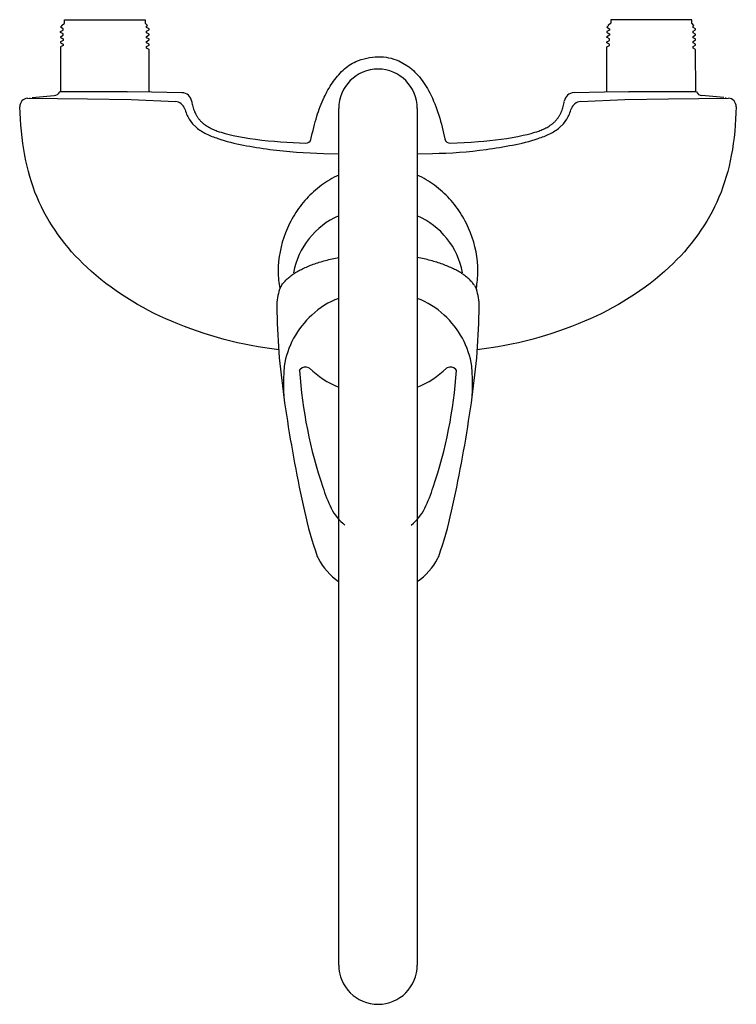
# Model space of a CAD drawing. Header units: millimetres. Extents: x -105 to 105, y -288 to 0.
import ezdxf

# ---------------------------------------------------------------- set-up
doc = ezdxf.new("R2010")
doc.units = ezdxf.units.MM
doc.header["$MEASUREMENT"] = 0
doc.layers.add('PLANNING', color=1, linetype='Continuous')

# ---------------------------------------------------------------- blocks, each defined once
blk = doc.blocks.new('81330250_t')
at = {"layer": 'PLANNING'}
for p, q in [((-91.85, -1), (-91.85, 0)), ((-91.85, 0), (-68.15, 0)), ((-68.15, 0), (-68.15, -1)), ((91.85, 0), (68.15, 0)), ((68.15, 0), (68.15, -1)), ((91.85, -1), (91.85, 0)), ((-92.97, -2.15), (-92.6, -1.76)), ((-92.25, -2.64), (-92.97, -2.15)), ((-92.6, -1.76), (-92.56, -1.73)), ((-92.56, -1.73), (-91.85, -1)), ((-92.25, -3.05), (-92.25, -2.64)), ((-67.47, -1.71), (-68.15, -1)), ((-67.75, -1.89), (-67.47, -1.71)), ((-67.75, -2.3), (-67.75, -1.89)), ((-67.03, -2.71), (-67.75, -2.3)), ((-67.02, -2.97), (-67.03, -2.71)), ((67.4, -1.76), (67.03, -2.15)), ((67.03, -2.15), (67.75, -2.64)), ((67.44, -1.73), (67.4, -1.76)), ((68.15, -1), (67.44, -1.73)), ((67.75, -2.64), (67.75, -3.05)), ((92.53, -1.71), (91.85, -1)), ((92.25, -1.89), (92.53, -1.71)), ((92.25, -2.3), (92.25, -1.89)), ((92.97, -2.71), (92.25, -2.3)), ((92.98, -2.97), (92.97, -2.71)), ((-93.01, -5), (-92.25, -4.55)), ((-93.01, -5), (-92.96, -5.23)), ((-92.98, -3.47), (-92.25, -3.05)), ((-92.96, -3.73), (-92.98, -3.47)), ((-92.25, -4.14), (-92.96, -3.73)), ((-92.96, -5.23), (-92.94, -5.23)), ((-92.94, -5.23), (-92.25, -5.64)), ((-92.25, -4.55), (-92.25, -4.14)), ((-92.25, -5.64), (-92.25, -6.05)), ((-67.75, -3.39), (-67.02, -2.97)), ((-67.75, -3.8), (-67.75, -3.39)), ((-67.04, -4.21), (-67.75, -3.8)), ((-67.75, -4.89), (-67.02, -4.46)), ((-67.75, -5.3), (-67.75, -4.89)), ((-67.15, -5.64), (-67.75, -5.3)), ((-67.03, -5.72), (-67.15, -5.64)), ((-67.02, -4.46), (-67.04, -4.21)), ((-67, -5.94), (-67.03, -5.72)), ((67.75, -4.55), (66.99, -5)), ((67.04, -5.23), (66.99, -5)), ((67.75, -3.05), (67.02, -3.47)), ((67.02, -3.47), (67.04, -3.73)), ((67.04, -3.73), (67.75, -4.14)), ((67.06, -5.23), (67.04, -5.23)), ((67.75, -5.64), (67.06, -5.23)), ((67.75, -4.14), (67.75, -4.55)), ((67.75, -6.05), (67.75, -5.64)), ((92.25, -3.39), (92.98, -2.97)), ((92.25, -3.8), (92.25, -3.39)), ((92.96, -4.21), (92.25, -3.8)), ((92.25, -4.89), (92.98, -4.46)), ((92.25, -5.3), (92.25, -4.89)), ((92.85, -5.64), (92.25, -5.3)), ((92.97, -5.72), (92.85, -5.64)), ((92.98, -4.46), (92.96, -4.21)), ((93, -5.94), (92.97, -5.72)), ((-92.99, -7.96), (-93, -21)), ((-92.25, -7.55), (-92.99, -7.96)), ((-92.25, -6.05), (-92.97, -6.47)), ((-92.97, -6.47), (-92.95, -6.74)), ((-92.95, -6.74), (-92.25, -7.14)), ((-92.25, -7.14), (-92.25, -7.55)), ((-67.75, -6.39), (-67, -5.94)), ((-67.75, -6.8), (-67.75, -6.39)), ((-67.06, -7.2), (-67.75, -6.8)), ((-67.75, -7.89), (-67.03, -7.45)), ((-67.75, -8.3), (-67.75, -7.89)), ((-67.05, -8.72), (-67.75, -8.3)), ((-67.03, -7.45), (-67.06, -7.2)), ((67, -21), (67.01, -7.96)), ((67.01, -7.96), (67.75, -7.55)), ((67.03, -6.47), (67.75, -6.05)), ((67.05, -6.74), (67.03, -6.47)), ((67.75, -7.14), (67.05, -6.74)), ((67.75, -7.55), (67.75, -7.14)), ((92.25, -6.39), (93, -5.94)), ((92.25, -6.8), (92.25, -6.39)), ((92.94, -7.2), (92.25, -6.8)), ((92.25, -7.89), (92.97, -7.45)), ((92.25, -8.3), (92.25, -7.89)), ((92.95, -8.72), (92.25, -8.3)), ((92.97, -7.45), (92.94, -7.2)), ((-67.03, -8.72), (-67.05, -8.72)), ((-66.98, -21.03), (-67.03, -8.72)), ((92.97, -8.72), (92.95, -8.72)), ((93.02, -21.03), (92.97, -8.72)), ((-102.66, -22.95), (-85.03, -23.17)), ((-101.95, -22.98), (-101.72, -22.85)), ((-101.28, -22.8), (-94.8, -22.18)), ((-93.22, -21.17), (-93.02, -21.03)), ((-93.04, -21.05), (-92.14, -21.03)), ((-92.94, -21.05), (-93.04, -21.05)), ((-92.14, -21.03), (-73.49, -21.05)), ((-73.49, -21.05), (-73.42, -21.12)), ((-73.42, -21.12), (-66.86, -21.06)), ((-66.86, -21.06), (-66.29, -21.14)), ((-66.29, -21.14), (-57.4, -21.37)), ((57.4, -21.37), (66.29, -21.14)), ((66.29, -21.14), (66.85, -21.06)), ((66.85, -21.06), (73.41, -21.12)), ((73.41, -21.12), (73.49, -21.05)), ((73.49, -21.05), (92.13, -21.03)), ((85.02, -23.17), (102.66, -22.95)), ((92.13, -21.03), (93.03, -21.05)), ((93.03, -21.05), (92.94, -21.05)), ((93.22, -21.17), (93.02, -21.03)), ((101.28, -22.8), (94.79, -22.18)), ((101.94, -22.98), (101.72, -22.85)), ((-85.03, -23.17), (-72.28, -23.41)), ((-72.28, -23.41), (-59.28, -23.99)), ((59.27, -23.99), (72.28, -23.41)), ((72.28, -23.41), (85.02, -23.17)), ((-11.5, -276.86), (-11.5, -25.97)), ((11.5, -25.97), (11.5, -276.86)), ((-55.27, -29.14), (-54.31, -30.47)), ((-54.31, -30.47), (-53.18, -31.59)), ((53.17, -31.59), (54.31, -30.47)), ((54.31, -30.47), (55.26, -29.14)), ((-15.95, -39.18), (-11.5, -39.29)), ((11.5, -39.29), (15.94, -39.18)), ((-28.27, -77.84), (-28.84, -78.96)), ((28.26, -77.84), (28.83, -78.96)), ((-22.95, -102.73), (-22.78, -102.46)), ((-20.27, -101.96), (-20.09, -102.1)), ((20.26, -101.96), (20.08, -102.1)), ((22.94, -102.73), (22.77, -102.46))]:
    blk.add_line(p, q, dxfattribs=at)
blk.add_lwpolyline([(-54.56, -23.91), (-54.49, -24.31), (-54.41, -24.7), (-54.32, -25.08), (-54.22, -25.46), (-54.11, -25.84), (-53.99, -26.21), (-53.86, -26.58), (-53.78, -26.76), (-53.71, -26.94), (-53.56, -27.27), (-53.48, -27.43), (-53.4, -27.59), (-53.32, -27.75), (-53.23, -27.91), (-53.14, -28.07), (-53.05, -28.23), (-52.95, -28.38), (-52.86, -28.53), (-52.75, -28.68), (-52.65, -28.83), (-52.54, -28.97), (-52.43, -29.12), (-52.32, -29.26), (-52.21, -29.39), (-52.08, -29.54), (-51.95, -29.68), (-51.82, -29.81), (-51.68, -29.95), (-51.54, -30.07), (-51.4, -30.2), (-51.26, -30.32), (-51.11, -30.45), (-50.97, -30.56), (-50.82, -30.68), (-50.66, -30.79), (-50.51, -30.9), (-50.19, -31.11), (-49.87, -31.31), (-49.53, -31.5), (-49.2, -31.68), (-48.85, -31.85), (-48.51, -32.02), (-48.15, -32.17), (-47.8, -32.32), (-47.44, -32.46), (-47.08, -32.6), (-46.51, -32.8), (-45.93, -32.98), (-45.36, -33.15), (-44.78, -33.32), (-43.61, -33.61), (-42.44, -33.88), (-40.81, -34.21), (-39.16, -34.51), (-37.51, -34.78), (-35.86, -35.02), (-34.03, -35.25), (-32.2, -35.44), (-30.36, -35.61), (-28.52, -35.76), (-26.68, -35.88), (-24.84, -35.98), (-23, -36.07), (-21.16, -36.15, 0.334937), (-19.63, -35.08), (-19.25, -33.32), (-19.04, -32.44), (-18.82, -31.56), (-18.61, -30.74), (-18.39, -29.93), (-18.15, -29.11), (-17.9, -28.3), (-17.68, -27.59), (-17.44, -26.88), (-17.19, -26.17), (-16.93, -25.46), (-16.66, -24.77), (-16.37, -24.07), (-16.08, -23.39), (-15.77, -22.7), (-15.5, -22.16), (-15.23, -21.62), (-14.95, -21.08), (-14.65, -20.55), (-14.35, -20.03), (-14.03, -19.51), (-13.7, -19), (-13.37, -18.49), (-13.02, -18), (-12.65, -17.51), (-12.28, -17.04), (-11.9, -16.57), (-11.5, -16.11), (-11.09, -15.66), (-10.66, -15.22), (-10.23, -14.8, -0.088849), (-6.45, -12.26, -0.099721), (0, -10.85, -0.109823), (6.08, -12.09), (8.44, -13.4), (8.69, -13.57), (8.94, -13.75), (9.19, -13.93), (9.43, -14.12), (9.67, -14.32), (9.9, -14.51), (10.36, -14.92), (10.82, -15.36), (11.26, -15.81), (11.69, -16.28), (12.11, -16.75), (12.54, -17.29), (12.96, -17.85), (13.36, -18.41), (13.75, -18.99), (14.12, -19.58), (14.47, -20.17), (14.81, -20.78), (15.13, -21.39), (15.53, -22.19), (15.91, -23), (16.27, -23.82), (16.61, -24.64), (16.94, -25.47), (17.25, -26.31), (17.54, -27.16), (17.81, -28.01), (18.08, -28.86), (18.33, -29.72), (18.56, -30.59), (18.79, -31.45), (19.21, -33.19), (19.6, -34.93, 0.364119), (21.16, -36.15), (23.2, -36.06), (25.25, -35.96), (27.29, -35.84), (29.33, -35.69), (31.02, -35.55), (32.71, -35.39), (34.4, -35.2), (36.08, -34.99), (37.71, -34.75), (39.33, -34.48), (40.95, -34.18), (42.55, -33.85), (43.69, -33.59), (44.82, -33.31), (45.38, -33.15), (45.94, -32.98), (46.49, -32.8), (47.05, -32.61), (47.41, -32.48), (47.76, -32.34), (48.11, -32.19), (48.46, -32.04), (48.81, -31.88), (49.15, -31.71), (49.49, -31.53), (49.82, -31.34), (50.14, -31.14), (50.45, -30.93), (50.61, -30.83), (50.76, -30.72), (50.91, -30.6), (51.06, -30.49), (51.2, -30.37), (51.35, -30.25), (51.49, -30.12), (51.63, -30), (51.76, -29.87), (51.89, -29.74), (52.02, -29.6), (52.15, -29.46), (52.27, -29.32), (52.39, -29.17), (52.51, -29.02), (52.62, -28.87), (52.73, -28.71), (52.84, -28.56), (52.94, -28.4), (53.04, -28.23), (53.14, -28.07), (53.24, -27.9), (53.33, -27.73), (53.42, -27.56), (53.5, -27.39), (53.59, -27.22), (53.66, -27.04), (53.74, -26.86), (53.88, -26.5), (54.02, -26.14), (54.13, -25.77), (54.24, -25.4), (54.34, -25.03), (54.42, -24.66), (54.49, -24.28), (54.55, -23.91)], format="xyb", dxfattribs=at)
for centre, radius, start, end in [((0, -25.97), 11.5, 0, 180), ((-102.39, -25.44), 2.5, 96.2756, 181.8556), ((-94.98, -20.17), 2.02, 275.1872, 330.3032), ((-57.53, -24.37), 3, 8.7164, 87.6197), ((57.47, -24.31), 2.95, 91.4776, 172.1863), ((94.98, -20.17), 2.02, 209.6968, 264.8128), ((102.37, -25.44), 2.51, 358.3718, 83.497), ((-59.55, -27.09), 3.11, 20.135, 85.0254), ((59.54, -27.09), 3.11, 94.9746, 159.865), ((-44.16, -22.45), 12.97, 195.9646, 211.0801), ((44.16, -22.45), 12.97, 328.9199, 344.0354), ((-44, -20.34), 14.52, 230.7925, 244.3359), ((44, -20.34), 14.52, 295.6641, 309.2075), ((-38.12, -8.09), 28.11, 244.3359, 251.777), ((38.11, -8.09), 28.11, 288.223, 295.6641), ((-28.61, 20.79), 58.52, 251.777, 259.3383), ((-18.07, 69.54), 108.38, 258.6306, 262.7604), ((8.92, 125.32), 164.88, 277.9473, 280.6617), ((28.6, 20.79), 58.52, 280.6617, 288.223), ((-11.91, 117.99), 157.22, 262.7604, 268.5293), ((14.26, 87.09), 126.28, 270.763, 277.9473), ((-0.04, -70.74), 27.71, 114.4544, 126.6305), ((0.03, -70.74), 27.71, 53.3695, 65.5456), ((2.27, -73.85), 31.59, 126.6305, 137.3633), ((-2.28, -73.85), 31.59, 42.6367, 53.3695), ((1.07, -72.74), 29.95, 137.3633, 148.5961), ((-1.08, -72.74), 29.95, 31.4039, 42.6367), ((4.28, -74.7), 33.71, 148.5961, 158.5792), ((-2.13, -78.5), 23.09, 113.9549, 168.9841), ((2.12, -78.5), 23.09, 11.0152, 66.028), ((-4.29, -74.7), 33.71, 21.4208, 31.4039), ((1.69, -73.68), 30.92, 158.5792, 180.0619), ((-1.69, -73.68), 30.92, 359.9381, 21.4208), ((0.72, -73.68), 29.95, 180.0619, 189.7695), ((-0.72, -73.68), 29.95, 350.2305, 359.9381), ((-14.23, -83.85), 15.4, 161.4822, 180.6246), ((14.22, -83.85), 15.4, 359.3754, 18.5178), ((-4.67, -101.58), 21.06, 108.9394, 134.2923), ((4.66, -101.58), 21.05, 45.7061, 71.0443), ((166.12, -81.88), 195.77, 180.6246, 188.4287), ((-166.13, -81.88), 195.77, 351.5713, 359.3754), ((-2.15, -105.52), 25.65, 132.1727, 170.9921), ((2.14, -105.52), 25.65, 9.0079, 47.8273), ((23.16, -106.28), 50.87, 174.6148, 190.6864), ((108.03, -94.36), 131.25, 183.6578, 198.9018), ((-21.24, -103.62), 1.92, 59.5717, 143.0555), ((-0.07, -80.5), 29.45, 227.1774, 247.1618), ((0.06, -80.5), 29.45, 292.8525, 312.8226), ((-108.04, -94.36), 131.25, 341.0982, 356.3422), ((21.23, -103.62), 1.92, 36.9445, 120.4283), ((-23.17, -106.28), 50.87, 349.3136, 5.3852), ((388.2, -53.07), 419.72, 188.5831, 192.5073), ((-388.21, -53.07), 419.72, 347.4927, 351.4169), ((20.13, -126.14), 37.83, 196.4881, 206.6404), ((-20.14, -126.14), 37.83, 333.3596, 343.5119), ((90.34, -119.14), 114.62, 192.5073, 199.3903), ((-0.22, -136.35), 15.06, 206.6404, 230.7646), ((0.22, -136.35), 15.06, 309.2354, 333.3596), ((-90.35, -119.14), 114.62, 340.6097, 347.4927), ((-14.1, -155.9), 3.9, 199.3903, 208.1591), ((-0.03, -148.37), 19.86, 208.1591, 234.7308), ((0.03, -148.37), 19.86, 305.2932, 331.8409), ((14.09, -155.9), 3.9, 331.8409, 340.6097), ((0, -276.86), 11.5, 180, 0)]:
    blk.add_arc(centre, radius, start, end, dxfattribs=at)
for points, knots in [([(-29.09, -96.71), (-39.89, -95.34), (-60.11, -90.16), (-85.47, -74.81), (-99.16, -56.27), (-103.99, -39.29), (-104.73, -30.32), (-104.89, -25.52)], [-114.620069, -114.620069, -114.620069, -114.620069, -82.010218, -52.425241, -27.064373, -14.363278, 0, 0, 0, 0]), ([(104.88, -25.52), (104.75, -30.32), (103.99, -39.29), (99.15, -56.27), (85.46, -74.81), (60.1, -90.16), (39.88, -95.34), (29.08, -96.71)], [223.216814, 223.216814, 223.216814, 223.216814, 237.580092, 250.281187, 275.642055, 305.227032, 337.836883, 337.836883, 337.836883, 337.836883])]:
    blk.add_open_spline(points, degree=3, knots=knots, dxfattribs=at)
for points, weights in [([(-28.27, -77.84), (-24.44, -72.03), (-11.5, -69.65)], [1, 0.861817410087, 0.912070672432]), ([(28.26, -77.84), (24.44, -72.03), (11.5, -69.65)], [1, 0.861855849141, 0.91204272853])]:
    blk.add_rational_spline(points, weights, degree=2, dxfattribs=at)

msp = doc.modelspace()

# ---------------------------------------------------------------- block references
msp.add_blockref('81330250_t', (0, 0))

doc.saveas('drawing.dxf')
